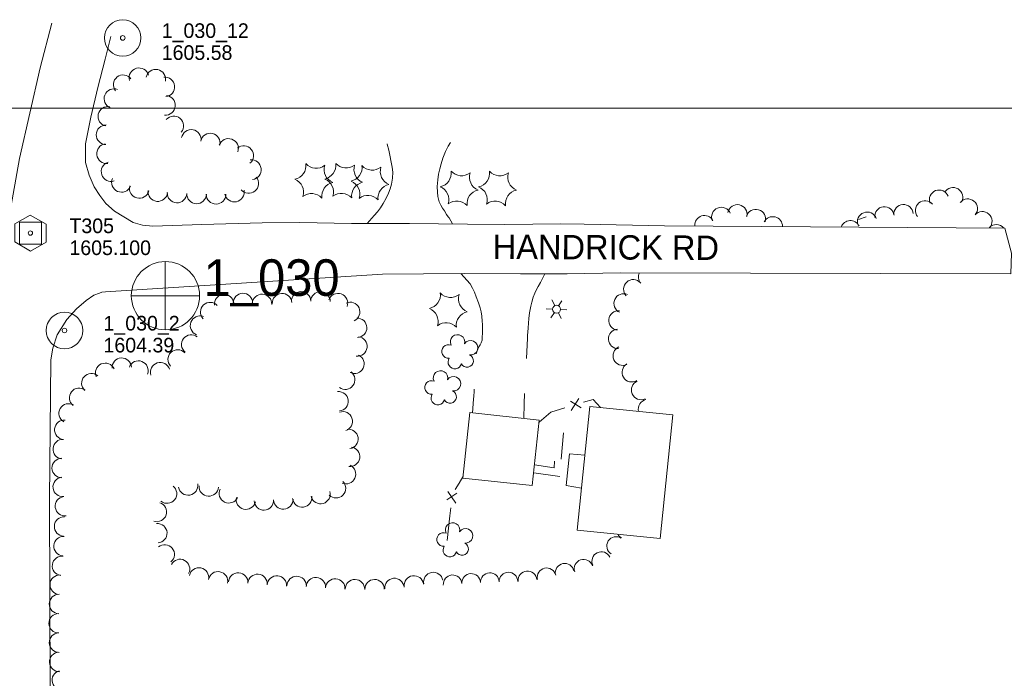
# Model space of a CAD drawing. Header units: feet. Extents: x 188854 to 191245, y 255237 to 257000.
# Tile 10 of 12: x 190070 to 190474, y 256266 to 256536. Entities that reach past the tile are written whole.
import ezdxf

# ---------------------------------------------------------------- set-up
doc = ezdxf.new("R2010")
doc.units = ezdxf.units.FT
doc.header["$MEASUREMENT"] = 0
doc.linetypes.add('DGN Style 3', pattern=[50.412179, 36.008699, -14.40348])
doc.linetypes.add('DGN Style 5', pattern=[25.206089, 10.80261, -14.40348])
for name, color, linetype, lineweight in [('E_DWY', 73, 'DGN Style 3', 0), ('E_LAND_Vegetation', 21, 'Continuous', 0), ('E_MAP_Control', 251, 'Continuous', 0), ('E_MAP_GridLines', 251, 'Continuous', 0), ('E_MAP_Limits', 21, 'DGN Style 3', 0), ('E_MAP_PassPoints', 40, 'Continuous', 0), ('E_MISCPROP', 40, 'Continuous', 0), ('E_MISCPROP_HvyDash', 54, 'DGN Style 3', 13), ('E_MISCPROP_HvyLine', 54, 'Continuous', 13), ('E_MISCPROP_Railing', 40, 'Continuous', 0), ('E_PATH_Sidewalk', 73, 'DGN Style 5', 0), ('E_RDWY', 40, 'Continuous', 13), ('E_RDWY_Name', 221, 'Continuous', 0)]:
    doc.layers.add(name, color=color, linetype=linetype, lineweight=lineweight)
doc.styles.add('Style-IGR_FONT_0', font='IGR_FONT_0.shx')

# ---------------------------------------------------------------- blocks, each defined once
blk = doc.blocks.new('TP')
at = {"layer": 'E_MAP_Control', "color": 161, "linetype": 'Continuous', "lineweight": 0, "flags": 128}
for points in [[(-6.41, 3.76), (-6.41, -3.63), (0.05, -7.35), (6.44, -3.69), (6.44, 3.64), (-0.08, 7.36)], [(-4.5, -4.5), (-4.5, 4.5), (4.5, 4.5), (4.5, -4.5)]]:
    blk.add_lwpolyline(points, close=True, dxfattribs=at)
at = {"layer": 'E_MAP_Control', "color": 161, "linetype": 'Continuous', "lineweight": 0}
blk.add_circle((0, 0), 0.871, dxfattribs=at)
blk = doc.blocks.new('PP')
at = {"layer": 'E_MAP_PassPoints', "color": 40, "linetype": 'Continuous', "lineweight": 0}
for radius in [7.5, 0.96]:
    blk.add_circle((0, 0), radius, dxfattribs=at)
blk = doc.blocks.new('PHOTOC')
at = {"layer": 'E_MAP_Limits', "color": 73, "linetype": 'Continuous', "lineweight": 0}
for p, q in [((0.12, 14.06), (0.06, -13.8)), ((-13.79, 0.03), (14.12, 0.01))]:
    blk.add_line(p, q, dxfattribs=at)
blk.add_circle((0.17, 0.03), 14, dxfattribs=at)
blk = doc.blocks.new('LTP')
at = {"layer": 'E_MISCPROP', "color": 20, "linetype": 'Continuous', "lineweight": 0}
for p, q in [((-1.63, 0.07), (-4.24, 0.14)), ((-0.8, 1.43), (-2, 3.73)), ((0.9, 1.42), (2.27, 3.65)), ((-0.88, -1.42), (-2.24, -3.61)), ((0.76, -1.47), (2, -3.65)), ((1.64, -0.02), (4.16, -0.09))]:
    blk.add_line(p, q, dxfattribs=at)
blk.add_circle((0, 0), 1.64, dxfattribs=at)
blk = doc.blocks.new('TREE_3')
at = {"layer": 'E_LAND_Vegetation', "color": 93, "linetype": 'Continuous', "lineweight": 0}
for centre, radius, start, end in [((-1.47, 4.28), 2.78, 1.3947, 209.1676), ((3.57, 2.42), 2.97, 278.4238, 139.6576), ((-4.47, 0.2), 2.78, 78.0717, 279.0827), ((-2.01, -4.2), 2.61, 140.7798, 358.7124), ((3.46, -3.43), 2.97, 196.0746, 79.0479)]:
    blk.add_arc(centre, radius, start, end, dxfattribs=at)
blk = doc.blocks.new('PINEL_2')
at = {"layer": 'E_LAND_Vegetation', "color": 93, "linetype": 'Continuous', "lineweight": 0}
for centre, start, end in [((-8.14, 7.32), 275.2114, 0.9763), ((2.26, 10.71), 215.2114, 300.9763), ((10.41, 3.41), 155.2114, 240.9763), ((-10.4, -3.39), 335.2114, 60.9763), ((8.15, -7.3), 95.2114, 180.9763), ((-2.25, -10.7), 35.2114, 120.9763)]:
    blk.add_arc(centre, 5.72, start, end, dxfattribs=at)

msp = doc.modelspace()

# ---------------------------------------------------------------- linework, layer by layer
at = {"layer": 'E_DWY', "color": 51, "linetype": 'DGN Style 3', "lineweight": 0, "flags": 128}
for points in [[(190212.53, 256452.62), (190215.45, 256455.97), (190216.77, 256457.41), (190218.03, 256459.09), (190219.16, 256460.83), (190220.33, 256463.01), (190221.29, 256465.13), (190221.95, 256466.85), (190222.53, 256468.8), (190222.9, 256471.24), (190223.02, 256473.68), (190222.84, 256475.74), (190221.43, 256482.8), (190220.73, 256485.16), (190220.26, 256486.62), (190219.68, 256488.23), (190219.16, 256489.66), (190218.92, 256490.26)], [(190246.66, 256485.91), (190245.8, 256484.33), (190244.67, 256482.14), (190243.6, 256479.47), (190242.88, 256477.09), (190242.3, 256475.01), (190241.85, 256472.87), (190241.52, 256470.6), (190241.28, 256467.83), (190241.36, 256465.54), (190241.53, 256463.72), (190242.08, 256461.53), (190242.7, 256460.14), (190243.47, 256458.95), (190244.19, 256457.79), (190245.13, 256456.34), (190245.81, 256455.44), (190246.18, 256454.93), (190247.61, 256452.46)], [(190250.94, 256432.12), (190254.73, 256427.95), (190255.74, 256426.17), (190256.55, 256424.49), (190257.26, 256422.52), (190258.25, 256420.12), (190258.9, 256418.08), (190259.3, 256416.37), (190259.57, 256414.63), (190259.73, 256412.61), (190259.8, 256411.14), (190259.83, 256409.51), (190259.78, 256407.64), (190259.76, 256405.98), (190259.76, 256404.83), (190259.34, 256403.72), (190258.85, 256402.88), (190258.38, 256402.07), (190257.87, 256401.02), (190257.46, 256400.05), (190257.03, 256398.61), (190256.97, 256396.14), (190256.9, 256392.39), (190256.39, 256383.74), (190256.23, 256381.85), (190256.14, 256380.55), (190255.72, 256374.92)], [(190285.35, 256431.98), (190283.62, 256428.48), (190282.66, 256426.79), (190281.92, 256425.33), (190281.35, 256424.11), (190280.69, 256422.45), (190280.07, 256420.43), (190279.65, 256418.67), (190279.18, 256416.02), (190278.87, 256413.6), (190278.66, 256411.72), (190278.52, 256409.87), (190278.41, 256408.08), (190278.36, 256406.88), (190278.33, 256405.54), (190277.37, 256388.41), (190276.87, 256378.62), (190276.74, 256372.69)]]:
    msp.add_lwpolyline(points, dxfattribs=at)
at = {"layer": 'E_LAND_Vegetation', "color": 93, "linetype": 'Continuous', "lineweight": 0}
msp.add_line((190417.18, 256455.41), (190414.02, 256454.22), dxfattribs=at)
for centre, radius, start, end in [((190118.93, 256512.44), 4.03, 15.3729, 195.3576), ((190125.82, 256511.86), 4.03, 348.7386, 168.7233), ((190112.45, 256509.58), 4.03, 37.8544, 217.8391), ((190129.5, 256508.73), 4.03, 275.8857, 95.8704), ((190108.68, 256503.87), 4.03, 68.4431, 248.4278), ((190129.81, 256501.14), 4.03, 264.4251, 84.4098), ((190106.18, 256496.59), 4.03, 77.6718, 257.6565), ((190133.2, 256492.72), 4.03, 319.6507, 139.6354), ((190105.44, 256489.05), 4.03, 89.439, 269.4237), ((190140.37, 256487.14), 4.03, 349.6447, 169.6294), ((190148.19, 256485.62), 4.03, 347.3091, 167.2938), ((190105.61, 256481.31), 4.03, 97.6008, 277.5854), ((190155.67, 256483.45), 4.03, 340.5065, 160.4911), ((190161.88, 256480.49), 4.03, 309.8068, 129.7915), ((190107.5, 256473.92), 4.03, 108.3133, 288.298), ((190165.03, 256474.71), 4.03, 277.2289, 97.2136), ((190163.93, 256469.07), 4.03, 219.6038, 39.5885), ((190111.75, 256469.52), 4.03, 156.3741, 336.3588), ((190119.05, 256467.04), 4.03, 165.088, 345.0727), ((190452.87, 256463.4), 3.99, 329.332, 149.3167), ((190126.64, 256465.74), 4.03, 173.9521, 353.9368), ((190134.55, 256465.16), 4.03, 177.2961, 357.2808), ((190142.57, 256464.81), 4.03, 177.8305, 357.8152), ((190150.54, 256464.66), 4.03, 180.1755, 0.1602), ((190158.08, 256465.55), 4.03, 191.6183, 11.603), ((190447.13, 256462.4), 3.99, 20.8603, 200.845), ((190357.81, 256455.31), 3.99, 22.6025, 202.5871), ((190364.41, 256456.39), 3.99, 348.3195, 168.3042), ((190424.69, 256455.55), 3.99, 6.4864, 186.471), ((190432.51, 256456.43), 3.99, 3.6775, 183.6622), ((190441.37, 256458), 3.99, 39.5463, 219.5309), ((190458.87, 256458.74), 3.99, 319.8451, 139.8298), ((190350.88, 256451.93), 3.99, 29.4271, 184.1495), ((190371.98, 256454.46), 3.99, 343.9523, 163.937), ((190378.9, 256451.46), 3.99, 359.1263, 152.6021), ((190417.61, 256453.35), 3.99, 20.6611, 200.6458), ((190464.85, 256453.55), 3.99, 318.1731, 138.1578), ((190410.71, 256449.85), 3.99, 26.4651, 159.7425), ((190470.58, 256448.2), 3.99, 40.4039, 134.7716), ((190327.78, 256430.67), 3.99, 154.603, 220.1158), ((190321.7, 256425.66), 3.99, 42.5861, 222.5708), ((190153.82, 256419.58), 3.99, 6.8541, 186.8388), ((190161.57, 256420.02), 3.99, 0.9508, 180.9355), ((190169.39, 256419.64), 3.99, 356.7897, 176.7743), ((190177.6, 256419.97), 3.99, 3.3648, 183.3495), ((190185.45, 256420.7), 3.99, 0.9845, 180.9691), ((190193.37, 256420.67), 3.99, 359.0972, 179.0818), ((190200.56, 256419.98), 3.99, 339.9591, 159.9438), ((190317.73, 256419.84), 3.99, 65.8532, 245.8378), ((190148.14, 256416.28), 3.99, 42.7548, 222.7395), ((190205.56, 256416.37), 3.99, 294.7583, 114.743), ((190315.59, 256412.86), 3.99, 83.4027, 263.3874), ((190143.96, 256410.75), 3.99, 69.5344, 249.5191), ((190208.43, 256409.86), 3.99, 271.95, 91.9347), ((190140.36, 256402.96), 3.99, 51.6813, 231.666), ((190315.45, 256405.28), 3.99, 93.4901, 273.4748), ((190208.53, 256402.23), 3.99, 262.6518, 82.6364), ((190134.8, 256396.86), 3.99, 43.7103, 223.695), ((190317.39, 256398.4), 3.99, 114.0982, 294.0829), ((190105.08, 256391.36), 3.99, 23.9397, 203.9244), ((190111.86, 256393.48), 3.99, 2.9704, 182.9551), ((190118.7, 256392.31), 3.99, 338.9674, 158.9521), ((190127.65, 256391.64), 3.99, 17.7668, 197.7515), ((190207.3, 256395.06), 3.99, 244.5151, 64.4998), ((190321.08, 256391.6), 3.99, 120.5183, 300.503), ((190099.39, 256387.15), 3.99, 48.4788, 228.4635), ((190203.53, 256388.55), 3.99, 232.8983, 52.8829), ((190324.92, 256384.34), 3.99, 113.5368, 293.5215), ((190094.37, 256381.13), 3.99, 52.4517, 232.4364), ((190200.81, 256379.68), 3.99, 276.0412, 96.0259), ((190090.07, 256374.73), 3.99, 59.5703, 239.555), ((190327.74, 256376.48), 3.99, 102.7438, 193.6855), ((190202.51, 256371.46), 3.99, 288.5864, 108.5711), ((190088.31, 256368.01), 3.99, 84.9992, 264.9839), ((190204.87, 256364.23), 3.99, 278.5894, 98.5741), ((190087.65, 256360.08), 3.99, 85.5409, 265.5255), ((190205.53, 256356.94), 3.99, 261.9344, 81.9191), ((190087.24, 256352.32), 3.99, 91.4612, 271.4459), ((190203.88, 256349.79), 3.99, 245.8308, 65.8155), ((190087.64, 256344.55), 3.99, 96.7453, 276.73), ((190199.75, 256344), 3.99, 225.3814, 45.3661), ((190130.43, 256341.8), 3.99, 231.5566, 51.5413), ((190139.08, 256345.14), 3.99, 190.0105, 9.9952), ((190147.54, 256344.75), 3.99, 176.2688, 356.2534), ((190155.8, 256341.93), 3.99, 153.6415, 333.6262), ((190193.42, 256341.64), 3.99, 195.6499, 15.6346), ((190088.57, 256336.62), 3.99, 96.7453, 276.73), ((190162.79, 256339.31), 3.99, 166.5444, 346.529), ((190170.16, 256339.02), 3.99, 182.6781, 2.6628), ((190178.13, 256339.39), 3.99, 182.6781, 2.6628), ((190185.91, 256340.25), 3.99, 186.8902, 6.8748), ((190126.27, 256334.27), 3.99, 252.3403, 72.325), ((190088.21, 256328.3), 3.99, 87.1072, 267.0919), ((190126.45, 256325.56), 3.99, 274.1516, 94.1363), ((190087.96, 256320.27), 3.99, 85.8818, 265.8665), ((190314.69, 256320.3), 3.84, 57.456, 237.4407), ((190318.74, 256326.97), 3.84, 208.5803, 240.6842), ((190129.48, 256316.86), 3.99, 309.7201, 129.7048), ((190308.59, 256314.11), 3.84, 25.9172, 205.9018), ((190087.35, 256312.19), 3.99, 82.4583, 262.443), ((190135.77, 256310.89), 3.99, 332.5851, 152.5698), ((190301.3, 256310.98), 3.84, 18.4654, 198.4501), ((190143.55, 256307.41), 3.99, 348.5813, 168.566), ((190151.37, 256305.83), 3.99, 348.5813, 168.566), ((190278.31, 256306.17), 3.84, 5.4549, 185.4396), ((190286.14, 256307.48), 3.84, 12.9868, 192.9715), ((190293.54, 256309.33), 3.84, 11.276, 191.2607), ((190086.43, 256304.44), 3.99, 87.2902, 267.2749), ((190159.64, 256305.32), 3.99, 356.8006, 176.7853), ((190167.55, 256304.76), 3.99, 355.334, 175.3187), ((190175.5, 256304.1), 3.99, 355.334, 175.3187), ((190183.61, 256303.92), 3.99, 358.8852, 178.8699), ((190191.48, 256303.44), 3.99, 356.1324, 176.1171), ((190199.44, 256302.89), 3.99, 355.9607, 175.9454), ((190207.52, 256302.58), 3.99, 358.9904, 178.9751), ((190215.58, 256302.59), 3.99, 1.0736, 181.0582), ((190223.71, 256303.08), 3.99, 5.6102, 185.5948), ((190231.72, 256304.12), 3.99, 8.361, 188.3457), ((190239.67, 256305.52), 3.99, 10.741, 190.7257), ((190247.59, 256304.59), 3.84, 4.8193, 184.804), ((190255.22, 256305.14), 3.84, 3.7225, 183.7071), ((190262.86, 256305.46), 3.84, 2.7031, 182.6878), ((190270.48, 256305.72), 3.84, 1.0196, 181.0042), ((190086.13, 256296.51), 3.99, 88.5892, 268.5738), ((190085.96, 256288.61), 3.99, 90.8464, 270.8311), ((190086.13, 256280.66), 3.99, 91.7472, 271.7319), ((190086.2, 256272.73), 3.99, 92.9714, 272.9561), ((190087.26, 256265.27), 3.99, 104.8349, 284.8195)]:
    msp.add_arc(centre, radius, start, end, dxfattribs=at)
at = {"layer": 'E_MAP_GridLines', "color": 161, "linetype": 'Continuous', "lineweight": 0}
msp.add_line((189000, 256500), (191000, 256500), dxfattribs=at)
at = {"layer": 'E_MISCPROP_HvyDash', "color": 241, "linetype": 'DGN Style 3', "lineweight": 13, "flags": 128}
msp.add_lwpolyline([(190301.83, 256357.52), (190295.55, 256358.19), (190295.55, 256358.19), (190294.1, 256345.12), (190300.43, 256344.1)], dxfattribs=at)
at = {"layer": 'E_MISCPROP_HvyLine', "color": 241, "linetype": 'Continuous', "lineweight": 13, "flags": 128}
for points in [[(190254.64, 256375.03), (190251.78, 256348.14), (190280.28, 256345.12), (190283.14, 256372.01)], [(190303.91, 256377.61), (190298.64, 256326.86), (190332.71, 256323.33), (190337.98, 256374.07)]]:
    msp.add_lwpolyline(points, close=True, dxfattribs=at)
at = {"layer": 'E_MISCPROP_Railing', "color": 40, "linetype": 'Continuous', "lineweight": 0}
for p, q in [((190300.28, 256377.07), (190295.94, 256379.8)), ((190299.36, 256380.89), (190296.16, 256375.85)), ((190245.56, 256342.72), (190248.85, 256337.83)), ((190249.38, 256342.04), (190245.2, 256339.19))]:
    msp.add_line(p, q, dxfattribs=at)
at = {"layer": 'E_MISCPROP_Railing', "color": 40, "linetype": 'Continuous', "lineweight": 0, "flags": 128}
for points in [[(190308.29, 256377.15), (190305.28, 256380.44), (190301.31, 256379.27)], [(190293.66, 256377.01), (190287.83, 256375.27), (190283.04, 256371.09)], [(190251.84, 256348.66), (190250.23, 256346.16), (190248.68, 256343.54)], [(190246.81, 256336.03), (190246.4, 256332.7), (190245.33, 256322.56)]]:
    msp.add_lwpolyline(points, dxfattribs=at)
at = {"layer": 'E_PATH_Sidewalk', "color": 51, "linetype": 'DGN Style 5', "lineweight": 0, "flags": 128}
for points in [[(190281.19, 256353.64), (190289.17, 256352.44), (190290.52, 256366.93), (190293.09, 256366.75), (190291.73, 256352.58), (190291.78, 256351.97), (190294.82, 256351.65)], [(190280.85, 256350.39), (190294.45, 256348.32)]]:
    msp.add_lwpolyline(points, dxfattribs=at)
at = {"layer": 'E_RDWY', "color": 21, "linetype": 'Continuous', "lineweight": 13, "flags": 128}
for points in [[(190083.15, 256534.9), (190078.42, 256516.49), (190069.98, 256479.27), (190065.76, 256456.2), (190061.29, 256422.2), (190058.88, 256398.56), (190059.39, 256356.48), (190059.44, 256342.27), (190060.63, 256282.44), (190061.03, 256258.02), (190062.42, 256210.43), (190062.49, 256169.69), (190062.88, 256141.74)], [(190107.35, 256529.31), (190105.04, 256520.11), (190102.09, 256508.44), (190099.21, 256496.31), (190096.94, 256485.28), (190096.94, 256477.68), (190098.49, 256472.49), (190100.58, 256467.67), (190102.88, 256464.17), (190105.37, 256460.87), (190108.93, 256457.75), (190112.76, 256455.35), (190116.5, 256453.07), (190120.33, 256451.93), (190124.59, 256451.53), (190144.66, 256452.19), (190169.45, 256452.96), (190184.87, 256453), (190206.1, 256452.6), (190229.96, 256452.68), (190253.72, 256452.39), (190268.96, 256452.29), (190291.98, 256452.52), (190301.6, 256452.39), (190334.53, 256451.72)], [(190476.81, 256440.42), (190474.15, 256450.78), (190334.53, 256451.72)], [(190316.45, 256432.39), (190476.49, 256432.03), (190476.81, 256440.42)], [(190082.46, 256261.39), (190082.28, 256339.38), (190082.8, 256396.73), (190083.57, 256401.46), (190085.39, 256406.91), (190089.28, 256413.31), (190093.3, 256417.57), (190097.24, 256421.04), (190100.43, 256423.28), (190102.67, 256424.05), (190103.68, 256424.41), (190105.2, 256424.66), (190218.78, 256431.81), (190252.4, 256432.14), (190275.4, 256432.04), (190294.57, 256431.94), (190316.45, 256432.39)]]:
    msp.add_lwpolyline(points, dxfattribs=at)

# ---------------------------------------------------------------- block references
at = {"layer": 'E_LAND_Vegetation', "color": 93, "linetype": 'Continuous', "lineweight": 0, "xscale": 1.000000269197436, "yscale": 1.000000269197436, "zscale": 1.000000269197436, "rotation": 66.94977511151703}
for name, p in [('PINEL_2', (190190.66, 256470.13)), ('PINEL_2', (190202.92, 256470.22)), ('PINEL_2', (190213.71, 256469.35)), ('PINEL_2', (190250.27, 256467.05)), ('PINEL_2', (190266, 256467.01)), ('PINEL_2', (190245.83, 256417.1)), ('TREE_3', (190250.42, 256399.82)), ('TREE_3', (190243.44, 256385.04)), ('TREE_3', (190248.38, 256322.65))]:
    msp.add_blockref(name, p, dxfattribs=at)
at = {"layer": 'E_MAP_Control', "color": 161, "linetype": 'Continuous', "lineweight": 0}
msp.add_blockref('TP', (190074.39, 256448.7), dxfattribs=at)
at = {"layer": 'E_MAP_Limits', "color": 73, "linetype": 'Continuous', "lineweight": 0}
msp.add_blockref('PHOTOC', (190129.62, 256422.98), dxfattribs=at)
at = {"layer": 'E_MAP_PassPoints', "color": 40, "linetype": 'Continuous', "lineweight": 0}
for p in [(190112.26, 256528.78), (190088.38, 256408.74)]:
    msp.add_blockref('PP', p, dxfattribs=at)
at = {"layer": 'E_MISCPROP', "color": 20, "linetype": 'Continuous', "lineweight": 0, "xscale": 0.9999984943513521, "yscale": 0.9999984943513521, "zscale": 0.9999984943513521, "rotation": 58.88483436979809}
msp.add_blockref('LTP', (190290.21, 256417.45), dxfattribs=at)

# ---------------------------------------------------------------- texts
at = {"layer": 'E_MAP_Control', "color": 161, "linetype": 'Continuous', "lineweight": 0, "style": 'Style-IGR_FONT_0'}
for s, p in [('T305', (190090.39, 256448.7)), ('1605.100', (190090.39, 256439.7))]:
    msp.add_text(s, height=6, dxfattribs=at).set_placement(p)
at = {"layer": 'E_MAP_Limits', "color": 73, "linetype": 'Continuous', "lineweight": 0, "style": 'Style-IGR_FONT_0'}
msp.add_text('1_030', height=15, dxfattribs=at).set_placement((190145.45, 256422.95))
at = {"layer": 'E_MAP_PassPoints', "color": 40, "linetype": 'Continuous', "lineweight": 0, "style": 'Style-IGR_FONT_0'}
for s, p in [('1_030_12', (190128.26, 256528.78)), ('1605.58', (190128.26, 256519.78)), ('1_030_2', (190104.38, 256408.74)), ('1604.39', (190104.38, 256399.74))]:
    msp.add_text(s, height=6, dxfattribs=at).set_placement(p)
at = {"layer": 'E_RDWY_Name', "style": 'Style-IGR_FONT_0', "width": 0.999711}
msp.add_text('HANDRICK RD', height=10, rotation=359.7484, dxfattribs=at).set_placement((190264, 256438.09))

doc.saveas('drawing.dxf')
